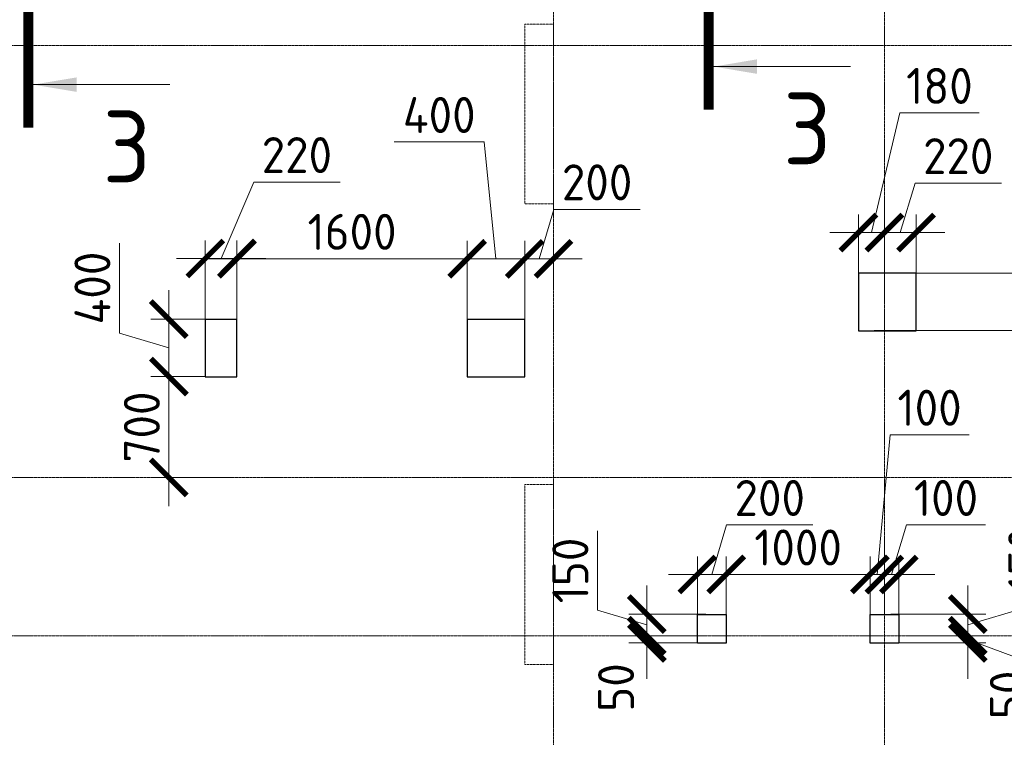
# Model space of a CAD drawing. Header units: millimetres. Extents: x -386473 to 311666, y -59266 to 291810.
# Tile 23 of 132: x -165173 to -158329, y 22049 to 27034. Entities that reach past the tile are written whole.
import ezdxf

# ---------------------------------------------------------------- set-up
doc = ezdxf.new("R2010")
doc.units = ezdxf.units.MM
for name, pattern in [('______5', [1100, 800, -100, 100, -100]), ('DASHED', [7, 5, -2, 0]), ('осевая', [50.8, 31.75, -6.35, 6.35, -6.35])]:
    doc.linetypes.add(name, pattern=pattern)
doc.layers.add('Колонна_ бетон', color=7, linetype='Continuous', lineweight=50, true_color=0xb4b496)
for name, color, linetype, lineweight in [('Оси', 40, '______5', 18), ('Перекрытие ж_бетон', 1, 'Continuous', 30), ('РАЗМЕРЫ', 1, 'Continuous', 9), ('Узлы', 7, 'Continuous', 0)]:
    doc.layers.add(name, color=color, linetype=linetype, lineweight=lineweight)
doc.styles.add('GOST-2.304_Type-B', font='GOST_Common.ttf')
doc.dimstyles.new('СПДС', dxfattribs={"dimscale": 100, "dimtxt": 2.5, "dimasz": 2.5, "dimexe": 1.25, "dimexo": 0, "dimtad": 1, "dimdec": 0, "dimtxsty": 'GOST-2.304_Type-B', "dimblk": 'ARCHTICK', "dimcen": 2.5, "dimdle": 2, "dimadec": 0, "dimazin": 2, "dimtfac": 0.75, "dimtdec": 0, "dimtmove": 1, "dimatfit": 3, "dimfxl": 1, "dimtolj": 1, "dimarcsym": 1})

# ---------------------------------------------------------------- blocks, each defined once
blk = doc.blocks.new('оси2')
at = {"layer": 'Оси', "color": 16, "linetype": 'осевая', "lineweight": 0, "ltscale": 0.25, "transparency": 33554687}
for p, q in [((1015145.5, 5465.4), (1015145.5, -20739.3)), ((1017445.5, 5465.4), (1017445.5, -20739.3)), ((979200, -1392.9), (1032582.1, -1392.9)), ((979200, -4392.9), (1032582.1, -4392.9)), ((979200, -5492.9), (1032582.1, -5492.9))]:
    blk.add_line(p, q, dxfattribs=at)
blk = doc.blocks.new('стены подвала')
at = {"layer": 'Колонна_ бетон', "color": 252, "linetype": 'DASHED', "lineweight": 0, "ltscale": 0.3, "true_color": 0x939598, "transparency": 33554687}
for p, q in [((-166397.4, -13225.4, 160), (-166597.4, -13225.4, 160)), ((-166597.4, -13225.4, 160), (-166597.4, -13225.4, 160)), ((-166597.4, -14475.4, 160), (-166597.4, -13225.4, 160)), ((-166397.4, -13225.4, 160), (-166397.4, -13225.4, 160)), ((-166397.4, -13225.4, 160), (-166397.4, -14475.4, 160)), ((-166597.4, -14475.4, 160), (-166397.4, -14475.4, 160)), ((-166597.4, -14475.4, 160), (-166597.4, -14475.4, 160)), ((-166397.4, -14475.4, 160), (-166397.4, -14475.4, 160)), ((-166597.4, -16425.4, 160), (-166597.4, -16425.4, 160)), ((-166397.4, -16425.4, 160), (-166597.4, -16425.4, 160)), ((-166597.4, -17675.4, 160), (-166597.4, -16425.4, 160)), ((-166397.4, -16425.4, 160), (-166397.4, -16425.4, 160)), ((-166397.4, -16425.4, 160), (-166397.4, -17675.4, 160)), ((-166597.4, -17675.4, 160), (-166597.4, -17675.4, 160)), ((-166397.4, -17675.4, 160), (-166597.4, -17675.4, 160)), ((-166397.4, -17675.4, 160), (-166397.4, -17675.4, 160))]:
    blk.add_line(p, q, dxfattribs=at)
blk = doc.blocks.new('_ArchTick')
at = {"color": 0, "linetype": 'ByBlock', "const_width": 0.15}
blk.add_lwpolyline([(-0.5, -0.5), (0.5, 0.5)], dxfattribs=at)
blk = doc.blocks.new('*D986')
at = {"layer": 'DEFPOINTS', "color": 0, "transparency": 16777216}
for p in [(-157326.2, 58598.6), (-157326.2, 58266.9), (-157146.2, 58117.7)]:
    blk.add_point(p, dxfattribs=at)
at = {"layer": 'РАЗМЕРЫ', "color": 0, "lineweight": -2, "transparency": 16777216}
for p, q in [((-157236.2, 58598.6), (-157038.6, 59430)), ((-157038.6, 59430), (-156488.6, 59430)), ((-157326.2, 58266.9), (-157326.2, 58723.6)), ((-157146.2, 58117.7), (-157146.2, 58723.6)), ((-156946.2, 58598.6), (-157526.2, 58598.6))]:
    blk.add_line(p, q, dxfattribs=at)
at = {"layer": 'РАЗМЕРЫ', "color": 0, "lineweight": -2, "transparency": 16777216, "xscale": 250, "yscale": 250, "zscale": 250, "rotation": 180}
blk.add_blockref('_ArchTick', (-157326.2, 58598.6), dxfattribs=at)
at = {"layer": 'РАЗМЕРЫ', "color": 0, "lineweight": -2, "transparency": 16777216, "xscale": 250, "yscale": 250, "zscale": 250}
blk.add_blockref('_ArchTick', (-157146.2, 58598.6), dxfattribs=at)
at = {"layer": 'РАЗМЕРЫ', "color": 0, "lineweight": 0, "transparency": 16777216, "insert": (-156763.6, 59617.5), "char_height": 250, "attachment_point": 5, "style": 'GOST-2.304_Type-B'}
blk.add_mtext('\\A1;180', dxfattribs=at)
blk = doc.blocks.new('*D987')
at = {"layer": 'DEFPOINTS', "color": 0, "transparency": 16777216}
for p in [(-157216.5, 58317.7), (-155925.2, 58317.7), (-157216.5, 57917.7)]:
    blk.add_point(p, dxfattribs=at)
at = {"layer": 'РАЗМЕРЫ', "color": 0, "lineweight": -2, "transparency": 16777216}
for p, q in [((-155331.5, 58295.8), (-155331.5, 58920.8)), ((-155925.2, 57717.7), (-155925.2, 58517.7)), ((-157216.5, 58317.7), (-155800.2, 58317.7)), ((-155925.2, 58117.7), (-155331.5, 58295.8)), ((-157216.5, 57917.7), (-155800.2, 57917.7))]:
    blk.add_line(p, q, dxfattribs=at)
at = {"layer": 'РАЗМЕРЫ', "color": 0, "lineweight": -2, "transparency": 16777216, "xscale": 250, "yscale": 250, "zscale": 250}
for p, rotation in [((-155925.2, 58317.7), 90), ((-155925.2, 57917.7), 270)]:
    blk.add_blockref('_ArchTick', p, dxfattribs=dict(at, rotation=rotation))
at = {"layer": 'РАЗМЕРЫ', "color": 0, "lineweight": 0, "transparency": 16777216, "insert": (-155519, 58608.3), "char_height": 250, "attachment_point": 5, "rotation": 90, "style": 'GOST-2.304_Type-B'}
blk.add_mtext('\\A1;400', dxfattribs=at)
blk = doc.blocks.new('*D988')
at = {"layer": 'DEFPOINTS', "color": 0, "transparency": 16777216}
for p in [(-160046.2, 58416.5), (-160046.2, 57997.7), (-159646.2, 57997.7)]:
    blk.add_point(p, dxfattribs=at)
at = {"layer": 'РАЗМЕРЫ', "color": 0, "lineweight": -2, "transparency": 16777216}
for p, q in [((-159927.9, 59228.1), (-160552.9, 59228.1)), ((-159846.2, 58416.5), (-159927.9, 59228.1)), ((-160046.2, 57997.7), (-160046.2, 58541.5)), ((-159646.2, 57997.7), (-159646.2, 58541.5)), ((-159446.2, 58416.5), (-160246.2, 58416.5))]:
    blk.add_line(p, q, dxfattribs=at)
at = {"layer": 'РАЗМЕРЫ', "color": 0, "lineweight": -2, "transparency": 16777216, "xscale": 250, "yscale": 250, "zscale": 250, "rotation": 180}
blk.add_blockref('_ArchTick', (-160046.2, 58416.5), dxfattribs=at)
at = {"layer": 'РАЗМЕРЫ', "color": 0, "lineweight": -2, "transparency": 16777216, "xscale": 250, "yscale": 250, "zscale": 250}
blk.add_blockref('_ArchTick', (-159646.2, 58416.5), dxfattribs=at)
at = {"layer": 'РАЗМЕРЫ', "color": 0, "lineweight": 0, "transparency": 16777216, "insert": (-160240.4, 59415.6), "char_height": 250, "attachment_point": 5, "style": 'GOST-2.304_Type-B'}
blk.add_mtext('\\A1;400', dxfattribs=at)
blk = doc.blocks.new('*D989')
at = {"layer": 'DEFPOINTS', "color": 0, "transparency": 16777216}
for p in [(-161866.2, 58418.5), (-161866.2, 57797.7), (-161646.2, 57797.7)]:
    blk.add_point(p, dxfattribs=at)
at = {"layer": 'РАЗМЕРЫ', "color": 0, "lineweight": -2, "transparency": 16777216}
for p, q in [((-161756.2, 58418.5), (-161529.9, 58949.7)), ((-161529.9, 58949.7), (-160929.9, 58949.7)), ((-161866.2, 57797.7), (-161866.2, 58543.5)), ((-161646.2, 57797.7), (-161646.2, 58543.5)), ((-161446.2, 58418.5), (-162066.2, 58418.5))]:
    blk.add_line(p, q, dxfattribs=at)
at = {"layer": 'РАЗМЕРЫ', "color": 0, "lineweight": -2, "transparency": 16777216, "xscale": 250, "yscale": 250, "zscale": 250, "rotation": 180}
blk.add_blockref('_ArchTick', (-161866.2, 58418.5), dxfattribs=at)
at = {"layer": 'РАЗМЕРЫ', "color": 0, "lineweight": -2, "transparency": 16777216, "xscale": 250, "yscale": 250, "zscale": 250}
blk.add_blockref('_ArchTick', (-161646.2, 58418.5), dxfattribs=at)
at = {"layer": 'РАЗМЕРЫ', "color": 0, "lineweight": 0, "transparency": 16777216, "insert": (-161229.9, 59137.2), "char_height": 250, "attachment_point": 5, "style": 'GOST-2.304_Type-B'}
blk.add_mtext('\\A1;220', dxfattribs=at)
blk = doc.blocks.new('*D990')
at = {"layer": 'DEFPOINTS', "color": 0, "transparency": 16777216}
for p in [(-161866.2, 57997.7), (-162119.6, 57597.7), (-161866.2, 57597.7)]:
    blk.add_point(p, dxfattribs=at)
at = {"layer": 'РАЗМЕРЫ', "color": 0, "lineweight": -2, "transparency": 16777216}
for p, q in [((-162463.4, 57900.8), (-162463.4, 58525.8)), ((-162119.6, 58197.7), (-162119.6, 57397.7)), ((-161866.2, 57997.7), (-162244.6, 57997.7)), ((-162119.6, 57797.7), (-162463.4, 57900.8)), ((-161866.2, 57597.7), (-162244.6, 57597.7))]:
    blk.add_line(p, q, dxfattribs=at)
at = {"layer": 'РАЗМЕРЫ', "color": 0, "lineweight": -2, "transparency": 16777216, "xscale": 250, "yscale": 250, "zscale": 250}
for p, rotation in [((-162119.6, 57997.7), 90), ((-162119.6, 57597.7), 270)]:
    blk.add_blockref('_ArchTick', p, dxfattribs=dict(at, rotation=rotation))
at = {"layer": 'РАЗМЕРЫ', "color": 0, "lineweight": 0, "transparency": 16777216, "insert": (-162650.9, 58213.3), "char_height": 250, "attachment_point": 5, "rotation": 90, "style": 'GOST-2.304_Type-B'}
blk.add_mtext('\\A1;400', dxfattribs=at)
blk = doc.blocks.new('*D993')
at = {"layer": 'DEFPOINTS', "color": 0, "transparency": 16777216}
for p in [(-157146.2, 56223.5), (-157146.2, 55947.7, 4500), (-157246.2, 55893.1, 4500)]:
    blk.add_point(p, dxfattribs=at)
at = {"layer": 'РАЗМЕРЫ', "color": 0, "lineweight": -2, "transparency": 16777216}
for p, q in [((-157196.2, 56223.5), (-157107.2, 57194.4)), ((-157107.2, 57194.4), (-156557.2, 57194.4)), ((-157246.2, 55893.1), (-157246.2, 56348.5)), ((-157146.2, 55947.7), (-157146.2, 56348.5)), ((-157246.2, 56223.5), (-157496.2, 56223.5)), ((-157246.2, 56223.5), (-157146.2, 56223.5)), ((-157246.2, 56223.5), (-157146.2, 56223.5)), ((-157146.2, 56223.5), (-156896.2, 56223.5))]:
    blk.add_line(p, q, dxfattribs=at)
at = {"layer": 'РАЗМЕРЫ', "color": 0, "lineweight": -2, "transparency": 16777216, "xscale": 250, "yscale": 250, "zscale": 250}
blk.add_blockref('_ArchTick', (-157246.2, 56223.5), dxfattribs=at)
at = {"layer": 'РАЗМЕРЫ', "color": 0, "lineweight": -2, "transparency": 16777216, "xscale": 250, "yscale": 250, "zscale": 250, "rotation": 180}
blk.add_blockref('_ArchTick', (-157146.2, 56223.5), dxfattribs=at)
at = {"layer": 'РАЗМЕРЫ', "color": 0, "lineweight": 0, "transparency": 16777216, "insert": (-156832.2, 57381.9), "char_height": 250, "attachment_point": 5, "style": 'GOST-2.304_Type-B'}
blk.add_mtext('\\A1;100', dxfattribs=at)
blk = doc.blocks.new('*D994')
at = {"layer": 'DEFPOINTS', "color": 0, "transparency": 16777216}
for p in [(-158446, 56223.5), (-158446, 55870), (-158246, 55870)]:
    blk.add_point(p, dxfattribs=at)
at = {"layer": 'РАЗМЕРЫ', "color": 0, "lineweight": -2, "transparency": 16777216}
for p, q in [((-158346, 56223.5), (-158242.9, 56567.2)), ((-158242.9, 56567.2), (-157642.9, 56567.2)), ((-158446, 55870), (-158446, 56348.5)), ((-158246, 55870), (-158246, 56348.5)), ((-158046, 56223.5), (-158646, 56223.5))]:
    blk.add_line(p, q, dxfattribs=at)
at = {"layer": 'РАЗМЕРЫ', "color": 0, "lineweight": -2, "transparency": 16777216, "xscale": 250, "yscale": 250, "zscale": 250, "rotation": 180}
blk.add_blockref('_ArchTick', (-158446, 56223.5), dxfattribs=at)
at = {"layer": 'РАЗМЕРЫ', "color": 0, "lineweight": -2, "transparency": 16777216, "xscale": 250, "yscale": 250, "zscale": 250}
blk.add_blockref('_ArchTick', (-158246, 56223.5), dxfattribs=at)
at = {"layer": 'РАЗМЕРЫ', "color": 0, "lineweight": 0, "transparency": 16777216, "insert": (-157942.9, 56754.7), "char_height": 250, "attachment_point": 5, "style": 'GOST-2.304_Type-B'}
blk.add_mtext('\\A1;200', dxfattribs=at)
blk = doc.blocks.new('*D995')
at = {"layer": 'DEFPOINTS', "color": 0, "transparency": 16777216}
for p in [(-158387.5, 55947.7), (-158797.6, 55797.7), (-158387.5, 55797.7)]:
    blk.add_point(p, dxfattribs=at)
at = {"layer": 'РАЗМЕРЫ', "color": 0, "lineweight": -2, "transparency": 16777216}
for p, q in [((-159141.4, 55975.8), (-159141.4, 56525.8)), ((-158797.6, 56147.7), (-158797.6, 55597.7)), ((-158797.6, 55872.7), (-159141.4, 55975.8)), ((-158387.5, 55947.7), (-158922.6, 55947.7)), ((-158387.5, 55797.7), (-158922.6, 55797.7))]:
    blk.add_line(p, q, dxfattribs=at)
at = {"layer": 'РАЗМЕРЫ', "color": 0, "lineweight": -2, "transparency": 16777216, "xscale": 250, "yscale": 250, "zscale": 250}
for p, rotation in [((-158797.6, 55947.7), 90), ((-158797.6, 55797.7), 270)]:
    blk.add_blockref('_ArchTick', p, dxfattribs=dict(at, rotation=rotation))
at = {"layer": 'РАЗМЕРЫ', "color": 0, "lineweight": 0, "transparency": 16777216, "insert": (-159328.9, 56250.8), "char_height": 250, "attachment_point": 5, "rotation": 90, "style": 'GOST-2.304_Type-B'}
blk.add_mtext('\\A1;150', dxfattribs=at)
blk = doc.blocks.new('*D996')
at = {"layer": 'DEFPOINTS', "color": 0, "transparency": 16777216}
for p in [(-157102, 55947.7), (-156999.4, 55797.7), (-156566.8, 55797.7)]:
    blk.add_point(p, dxfattribs=at)
at = {"layer": 'РАЗМЕРЫ', "color": 0, "lineweight": -2, "transparency": 16777216}
for p, q in [((-155973, 56050.8), (-155973, 56600.8)), ((-156566.8, 56147.7), (-156566.8, 55597.7)), ((-156566.8, 55872.7), (-155973, 56050.8)), ((-157102, 55947.7), (-156441.8, 55947.7)), ((-156999.4, 55797.7), (-156441.8, 55797.7))]:
    blk.add_line(p, q, dxfattribs=at)
at = {"layer": 'РАЗМЕРЫ', "color": 0, "lineweight": -2, "transparency": 16777216, "xscale": 250, "yscale": 250, "zscale": 250}
for p, rotation in [((-156566.8, 55947.7), 90), ((-156566.8, 55797.7), 270)]:
    blk.add_blockref('_ArchTick', p, dxfattribs=dict(at, rotation=rotation))
at = {"layer": 'РАЗМЕРЫ', "color": 0, "lineweight": 0, "transparency": 16777216, "insert": (-156160.5, 56325.8), "char_height": 250, "attachment_point": 5, "rotation": 90, "style": 'GOST-2.304_Type-B'}
blk.add_mtext('\\A1;150', dxfattribs=at)
blk = doc.blocks.new('*D1006')
at = {"layer": 'DEFPOINTS', "color": 0, "transparency": 16777216}
for p in [(-158387.5, 55797.7), (-158797.6, 55747.7), (-158446, 55747.7)]:
    blk.add_point(p, dxfattribs=at)
at = {"layer": 'РАЗМЕРЫ', "color": 0, "lineweight": -2, "transparency": 16777216}
for p, q in [((-158797.6, 55797.7), (-158797.6, 56047.7)), ((-158387.5, 55797.7), (-158922.6, 55797.7)), ((-158797.6, 55797.7), (-158797.6, 55747.7)), ((-158446, 55747.7), (-158922.6, 55747.7)), ((-158797.6, 55747.7), (-158797.6, 55497.7))]:
    blk.add_line(p, q, dxfattribs=at)
at = {"layer": 'РАЗМЕРЫ', "color": 0, "lineweight": -2, "transparency": 16777216, "xscale": 250, "yscale": 250, "zscale": 250}
for p, rotation in [((-158797.6, 55797.7), 270), ((-158797.6, 55747.7), 90)]:
    blk.add_blockref('_ArchTick', p, dxfattribs=dict(at, rotation=rotation))
at = {"layer": 'РАЗМЕРЫ', "color": 0, "lineweight": 0, "transparency": 16777216, "insert": (-159011.4, 55438), "char_height": 250, "attachment_point": 5, "rotation": 90, "style": 'GOST-2.304_Type-B'}
blk.add_mtext('\\A1;50', dxfattribs=at)
blk = doc.blocks.new('*D1007')
at = {"layer": 'DEFPOINTS', "color": 0, "transparency": 16777216}
for p in [(-157246.2, 56223.5), (-157246.2, 56068.4), (-158246, 55870)]:
    blk.add_point(p, dxfattribs=at)
at = {"layer": 'РАЗМЕРЫ', "color": 0, "lineweight": -2, "transparency": 16777216}
for p, q in [((-158246, 55870), (-158246, 56348.5)), ((-157246.2, 56068.4), (-157246.2, 56348.5)), ((-158446, 56223.5), (-157046.2, 56223.5))]:
    blk.add_line(p, q, dxfattribs=at)
at = {"layer": 'РАЗМЕРЫ', "color": 0, "lineweight": -2, "transparency": 16777216, "xscale": 250, "yscale": 250, "zscale": 250, "rotation": 180}
blk.add_blockref('_ArchTick', (-158246, 56223.5), dxfattribs=at)
at = {"layer": 'РАЗМЕРЫ', "color": 0, "lineweight": -2, "transparency": 16777216, "xscale": 250, "yscale": 250, "zscale": 250}
blk.add_blockref('_ArchTick', (-157246.2, 56223.5), dxfattribs=at)
at = {"layer": 'РАЗМЕРЫ', "color": 0, "lineweight": 0, "transparency": 16777216, "insert": (-157746.1, 56411), "char_height": 250, "attachment_point": 5, "style": 'GOST-2.304_Type-B'}
blk.add_mtext('\\A1;1000', dxfattribs=at)
blk = doc.blocks.new('*D1008')
at = {"layer": 'DEFPOINTS', "color": 0, "transparency": 16777216}
for p in [(-157046.2, 56223.5), (-157146.2, 55947.7, 4500), (-157046.2, 55947.7, 4500)]:
    blk.add_point(p, dxfattribs=at)
at = {"layer": 'РАЗМЕРЫ', "color": 0, "lineweight": -2, "transparency": 16777216}
for p, q in [((-157096.2, 56223.5), (-156993.1, 56567.2)), ((-156993.1, 56567.2), (-156443.1, 56567.2)), ((-157146.2, 55947.7), (-157146.2, 56348.5)), ((-157046.2, 55947.7), (-157046.2, 56348.5)), ((-157146.2, 56223.5), (-157396.2, 56223.5)), ((-157146.2, 56223.5), (-157046.2, 56223.5)), ((-157146.2, 56223.5), (-157046.2, 56223.5)), ((-157046.2, 56223.5), (-156796.2, 56223.5))]:
    blk.add_line(p, q, dxfattribs=at)
at = {"layer": 'РАЗМЕРЫ', "color": 0, "lineweight": -2, "transparency": 16777216, "xscale": 250, "yscale": 250, "zscale": 250}
blk.add_blockref('_ArchTick', (-157146.2, 56223.5), dxfattribs=at)
at = {"layer": 'РАЗМЕРЫ', "color": 0, "lineweight": -2, "transparency": 16777216, "xscale": 250, "yscale": 250, "zscale": 250, "rotation": 180}
blk.add_blockref('_ArchTick', (-157046.2, 56223.5), dxfattribs=at)
at = {"layer": 'РАЗМЕРЫ', "color": 0, "lineweight": 0, "transparency": 16777216, "insert": (-156718.1, 56754.7), "char_height": 250, "attachment_point": 5, "style": 'GOST-2.304_Type-B'}
blk.add_mtext('\\A1;100', dxfattribs=at)
blk = doc.blocks.new('*D1009')
at = {"layer": 'DEFPOINTS', "color": 0, "transparency": 16777216}
for p in [(-156999.4, 55797.7), (-157046.2, 55747.7, 4500), (-156566.8, 55747.7)]:
    blk.add_point(p, dxfattribs=at)
at = {"layer": 'РАЗМЕРЫ', "color": 0, "lineweight": -2, "transparency": 16777216}
for p, q in [((-156566.8, 55797.7), (-156566.8, 56047.7)), ((-156999.4, 55797.7), (-156441.8, 55797.7)), ((-156566.8, 55797.7), (-156566.8, 55747.7)), ((-156566.8, 55797.7), (-156566.8, 55747.7)), ((-157046.2, 55747.7), (-156441.8, 55747.7)), ((-156566.8, 55772.7), (-156100.6, 55599)), ((-156566.8, 55747.7), (-156566.8, 55497.7)), ((-156100.6, 55599), (-156100.6, 55174))]:
    blk.add_line(p, q, dxfattribs=at)
at = {"layer": 'РАЗМЕРЫ', "color": 0, "lineweight": -2, "transparency": 16777216, "xscale": 250, "yscale": 250, "zscale": 250}
for p, rotation in [((-156566.8, 55797.7), 270), ((-156566.8, 55747.7), 90)]:
    blk.add_blockref('_ArchTick', p, dxfattribs=dict(at, rotation=rotation))
at = {"layer": 'РАЗМЕРЫ', "color": 0, "lineweight": 0, "transparency": 16777216, "insert": (-156288.1, 55386.5), "char_height": 250, "attachment_point": 5, "rotation": 90, "style": 'GOST-2.304_Type-B'}
blk.add_mtext('\\A1;50', dxfattribs=at)
blk = doc.blocks.new('*D1012')
at = {"layer": 'DEFPOINTS', "color": 0, "transparency": 16777216}
for p in [(-159446.2, 58416.5), (-159446.2, 58205), (-159646.2, 57997.7)]:
    blk.add_point(p, dxfattribs=at)
at = {"layer": 'РАЗМЕРЫ', "color": 0, "lineweight": -2, "transparency": 16777216}
for p, q in [((-159546.2, 58416.5), (-159443.1, 58760.2)), ((-159443.1, 58760.2), (-158843.1, 58760.2)), ((-159646.2, 57997.7), (-159646.2, 58541.5)), ((-159446.2, 58205), (-159446.2, 58541.5)), ((-159846.2, 58416.5), (-159246.2, 58416.5))]:
    blk.add_line(p, q, dxfattribs=at)
at = {"layer": 'РАЗМЕРЫ', "color": 0, "lineweight": -2, "transparency": 16777216, "xscale": 250, "yscale": 250, "zscale": 250, "rotation": 180}
blk.add_blockref('_ArchTick', (-159646.2, 58416.5), dxfattribs=at)
at = {"layer": 'РАЗМЕРЫ', "color": 0, "lineweight": -2, "transparency": 16777216, "xscale": 250, "yscale": 250, "zscale": 250}
blk.add_blockref('_ArchTick', (-159446.2, 58416.5), dxfattribs=at)
at = {"layer": 'РАЗМЕРЫ', "color": 0, "lineweight": 0, "transparency": 16777216, "insert": (-159143.1, 58947.7), "char_height": 250, "attachment_point": 5, "style": 'GOST-2.304_Type-B'}
blk.add_mtext('\\A1;200', dxfattribs=at)
blk = doc.blocks.new('*D1013')
at = {"layer": 'DEFPOINTS', "color": 0, "transparency": 16777216}
for p in [(-156926.2, 58598.6), (-156926.2, 58317.7), (-157146.2, 58117.7)]:
    blk.add_point(p, dxfattribs=at)
at = {"layer": 'РАЗМЕРЫ', "color": 0, "lineweight": -2, "transparency": 16777216}
for p, q in [((-157036.2, 58598.6), (-156933.1, 58942.3)), ((-156933.1, 58942.3), (-156333.1, 58942.3)), ((-157146.2, 58117.7), (-157146.2, 58723.6)), ((-156926.2, 58317.7), (-156926.2, 58723.6)), ((-157346.2, 58598.6), (-156726.2, 58598.6))]:
    blk.add_line(p, q, dxfattribs=at)
at = {"layer": 'РАЗМЕРЫ', "color": 0, "lineweight": -2, "transparency": 16777216, "xscale": 250, "yscale": 250, "zscale": 250, "rotation": 180}
blk.add_blockref('_ArchTick', (-157146.2, 58598.6), dxfattribs=at)
at = {"layer": 'РАЗМЕРЫ', "color": 0, "lineweight": -2, "transparency": 16777216, "xscale": 250, "yscale": 250, "zscale": 250}
blk.add_blockref('_ArchTick', (-156926.2, 58598.6), dxfattribs=at)
at = {"layer": 'РАЗМЕРЫ', "color": 0, "lineweight": 0, "transparency": 16777216, "insert": (-156633.1, 59129.8), "char_height": 250, "attachment_point": 5, "style": 'GOST-2.304_Type-B'}
blk.add_mtext('\\A1;220', dxfattribs=at)
blk = doc.blocks.new('*D1029')
at = {"layer": 'DEFPOINTS', "color": 0, "transparency": 16777216}
for p in [(-161646.2, 58416.5), (-161646.2, 58123.6), (-160046.2, 57997.7)]:
    blk.add_point(p, dxfattribs=at)
at = {"layer": 'РАЗМЕРЫ', "color": 0, "lineweight": -2, "transparency": 16777216}
for p, q in [((-161646.2, 58123.6), (-161646.2, 58541.5)), ((-160046.2, 57997.7), (-160046.2, 58541.5)), ((-159846.2, 58416.5), (-161846.2, 58416.5))]:
    blk.add_line(p, q, dxfattribs=at)
at = {"layer": 'РАЗМЕРЫ', "color": 0, "lineweight": -2, "transparency": 16777216, "xscale": 250, "yscale": 250, "zscale": 250, "rotation": 180}
blk.add_blockref('_ArchTick', (-161646.2, 58416.5), dxfattribs=at)
at = {"layer": 'РАЗМЕРЫ', "color": 0, "lineweight": -2, "transparency": 16777216, "xscale": 250, "yscale": 250, "zscale": 250}
blk.add_blockref('_ArchTick', (-160046.2, 58416.5), dxfattribs=at)
at = {"layer": 'РАЗМЕРЫ', "color": 0, "lineweight": 0, "transparency": 16777216, "insert": (-160846.2, 58604), "char_height": 250, "attachment_point": 5, "style": 'GOST-2.304_Type-B'}
blk.add_mtext('\\A1;1600', dxfattribs=at)
blk = doc.blocks.new('*D1032')
at = {"layer": 'DEFPOINTS', "color": 0, "transparency": 16777216}
for p in [(-161866.2, 57597.7), (-162119.6, 56897.7), (-161765.8, 56897.7)]:
    blk.add_point(p, dxfattribs=at)
at = {"layer": 'РАЗМЕРЫ', "color": 0, "lineweight": -2, "transparency": 16777216}
for p, q in [((-162119.6, 57797.7), (-162119.6, 56697.7)), ((-161866.2, 57597.7), (-162244.6, 57597.7)), ((-161765.8, 56897.7), (-162244.6, 56897.7))]:
    blk.add_line(p, q, dxfattribs=at)
at = {"layer": 'РАЗМЕРЫ', "color": 0, "lineweight": -2, "transparency": 16777216, "xscale": 250, "yscale": 250, "zscale": 250}
for p, rotation in [((-162119.6, 57597.7), 90), ((-162119.6, 56897.7), 270)]:
    blk.add_blockref('_ArchTick', p, dxfattribs=dict(at, rotation=rotation))
at = {"layer": 'РАЗМЕРЫ', "color": 0, "lineweight": 0, "transparency": 16777216, "insert": (-162307.1, 57247.7), "char_height": 250, "attachment_point": 5, "rotation": 90, "style": 'GOST-2.304_Type-B'}
blk.add_mtext('\\A1;700', dxfattribs=at)
blk = doc.blocks.new('*D1051')
at = {"layer": 'DEFPOINTS', "color": 0, "transparency": 16777216}
for p in [(-157216.5, 57917.7), (-155985, 56897.7), (-155925.2, 56897.7)]:
    blk.add_point(p, dxfattribs=at)
at = {"layer": 'РАЗМЕРЫ', "color": 0, "lineweight": -2, "transparency": 16777216}
for p, q in [((-155925.2, 58117.7), (-155925.2, 56697.7)), ((-157216.5, 57917.7), (-155800.2, 57917.7)), ((-155985, 56897.7), (-155800.2, 56897.7))]:
    blk.add_line(p, q, dxfattribs=at)
at = {"layer": 'РАЗМЕРЫ', "color": 0, "lineweight": -2, "transparency": 16777216, "xscale": 250, "yscale": 250, "zscale": 250}
for p, rotation in [((-155925.2, 57917.7), 90), ((-155925.2, 56897.7), 270)]:
    blk.add_blockref('_ArchTick', p, dxfattribs=dict(at, rotation=rotation))
at = {"layer": 'РАЗМЕРЫ', "color": 0, "lineweight": 0, "transparency": 16777216, "insert": (-156112.7, 57407.7), "char_height": 250, "attachment_point": 5, "rotation": 90, "style": 'GOST-2.304_Type-B'}
blk.add_mtext('\\A1;1020', dxfattribs=at)
blk = doc.blocks.new('отверстия с размерами')
at = {"layer": 'Перекрытие ж_бетон', "color": 1, "lineweight": 30, "elevation": 160}
for points in [[(-157326.2, 58315.7), (-157326.2, 57915.7), (-156926.2, 57915.7), (-156926.2, 58315.7)], [(-161646.2, 57995.7), (-161866.2, 57995.7), (-161866.2, 57595.7), (-161646.2, 57595.7)], [(-160046.2, 57995.7), (-160046.2, 57595.8), (-159646.2, 57595.7), (-159646.2, 57995.7)]]:
    blk.add_lwpolyline(points, close=True, dxfattribs=at)
at = {"layer": 'Перекрытие ж_бетон', "color": 1, "lineweight": 30, "ltscale": 100}
for points, elevation in [([(-158246, 55745.7), (-158446, 55745.7), (-158446, 55945.7), (-158246, 55945.7)], 160), ([(-157046.2, 55745.7), (-157246.2, 55745.7), (-157246.2, 55945.7), (-157046.2, 55945.7)], 4660)]:
    blk.add_lwpolyline(points, close=True, dxfattribs=dict(at, elevation=elevation))
at = {"layer": 'РАЗМЕРЫ', "lineweight": 0}
for base, p1, p2, picture, middle in [((-157326.2, 58598.6, 160), (-157146.2, 58117.7, 160), (-157326.2, 58266.9, 160), '*D986', (-156976.1, 59430, 160)), ((-160046.2, 58416.5, 160), (-159646.2, 57997.7, 160), (-160046.2, 57997.7, 160), '*D988', (-159990.4, 59228.1, 160)), ((-161866.2, 58418.5, 160), (-161646.2, 57797.7, 160), (-161866.2, 57797.7, 160), '*D989', (-161467.4, 58949.7, 160)), ((-161646.2, 58416.5, 160), (-160046.2, 57997.7, 160), (-161646.2, 58123.6, 160), '*D1029', (-160846.2, 58416.5, 160)), ((-157146.2, 56223.5, 160), (-157246.2, 55893.1, 4660), (-157146.2, 55947.7, 4660), '*D993', (-157044.7, 57194.4, 160))]:
    dim = blk.add_linear_dim(base=base, p1=p1, p2=p2, dimstyle='СПДС', override={"dimrnd": 5}, dxfattribs=at)
    dim.commit()
    dim.dimension.update_dxf_attribs({"geometry": picture, "text_midpoint": middle, "dimtype": 160})
for base, p1, p2, picture, middle in [((-156926.2, 58598.6, 160), (-157146.2, 58117.7, 160), (-156926.2, 58317.7, 160), '*D1013', (-156870.6, 59129.8, 160)), ((-159446.2, 58416.5, 160), (-159646.2, 57997.7, 160), (-159446.2, 58205, 160), '*D1012', (-159380.6, 58947.7, 160)), ((-158446, 56223.5, 160), (-158246, 55870, 160), (-158446, 55870, 160), '*D994', (-158180.4, 56754.7, 160)), ((-157046.2, 56223.5, 160), (-157146.2, 55947.7, 4660), (-157046.2, 55947.7, 4660), '*D1008', (-156930.6, 56754.7, 160)), ((-157246.2, 56223.5, 160), (-158246, 55870, 160), (-157246.2, 56068.4, 160), '*D1007', (-157746.1, 56411, 160))]:
    dim = blk.add_linear_dim(base=base, p1=p1, p2=p2, dimstyle='СПДС', override={"dimrnd": 5}, dxfattribs=at)
    dim.commit()
    dim.dimension.update_dxf_attribs({"geometry": picture, "text_midpoint": middle})
for base, p1, p2, picture, middle in [((-155925.2, 58317.7, 160), (-157216.5, 57917.7, 160), (-157216.5, 58317.7, 160), '*D987', (-155519, 58358.3, 160)), ((-162119.6, 57597.7, 160), (-161866.2, 57997.7, 160), (-161866.2, 57597.7, 160), '*D990', (-162650.9, 57963.3, 160)), ((-155925.2, 56897.7, 160), (-157216.5, 57917.7, 160), (-155985, 56897.7, 160), '*D1051', (-156112.7, 57407.7, 160)), ((-162119.6, 56897.7, 160), (-161866.2, 57597.7, 160), (-161765.8, 56897.7, 160), '*D1032', (-162307.1, 57247.7, 160)), ((-156566.8, 55797.7, 160), (-157102, 55947.7, 160), (-156999.4, 55797.7, 160), '*D996', (-156160.5, 56113.3, 160)), ((-158797.6, 55797.7, 160), (-158387.5, 55947.7, 160), (-158387.5, 55797.7, 160), '*D995', (-159328.9, 56038.3, 160))]:
    dim = blk.add_linear_dim(base=base, p1=p1, p2=p2, angle=90, dimstyle='СПДС', override={"dimrnd": 5}, dxfattribs=at)
    dim.commit()
    dim.dimension.update_dxf_attribs({"geometry": picture, "text_midpoint": middle})
for base, p1, p2, picture, middle in [((-158797.6, 55747.7, 160), (-158387.5, 55797.7, 160), (-158446, 55747.7, 160), '*D1006', (-158823.9, 55438, 160)), ((-156566.8, 55747.7, 160), (-156999.4, 55797.7, 160), (-157046.2, 55747.7, 4660), '*D1009', (-156100.6, 55536.5, 160))]:
    dim = blk.add_linear_dim(base=base, p1=p1, p2=p2, angle=90, dimstyle='СПДС', override={"dimrnd": 5}, dxfattribs=at)
    dim.commit()
    dim.dimension.update_dxf_attribs({"geometry": picture, "text_midpoint": middle, "dimtype": 160})

msp = doc.modelspace()

# ---------------------------------------------------------------- linework, layer by layer
at = {"layer": 'Узлы', "color": 1, "linetype": 'Continuous', "lineweight": 0}
for p, q in [((-160348.8, 26708.7, 3100), (-159398.8, 26708.7, 3100)), ((-165078.4, 26583.3, 3100), (-164128.4, 26583.3, 3100))]:
    msp.add_line(p, q, dxfattribs=at)
at = {"layer": 'Узлы', "color": 1, "linetype": 'Continuous', "lineweight": 0, "const_width": 70, "elevation": 3100}
for points in [[(-160383.8, 26408.7), (-160383.8, 27408.7)], [(-165113.4, 26283.3), (-165113.4, 27283.3)]]:
    msp.add_lwpolyline(points, dxfattribs=at)
at = {"layer": 'Узлы', "color": 1, "linetype": 'Continuous', "lineweight": 0}
for points in [[(-160348.8, 26708.7, 3100), (-160048.3, 26658.4, 3100), (-160048.3, 26758.9, 3100)], [(-165078.4, 26583.3, 3100), (-164777.9, 26533, 3100), (-164777.9, 26633.6, 3100)]]:
    msp.add_solid(points, dxfattribs=at)

# ---------------------------------------------------------------- block references
at = {"layer": 'РАЗМЕРЫ'}
for name, p in [('оси2', (-1176608.3, 28247.3)), ('стены подвала', (4934.7, 40229.8, -160))]:
    msp.add_blockref(name, p, dxfattribs=at)
at = {"layer": 'РАЗМЕРЫ', "color": 6}
msp.add_blockref('отверстия с размерами', (-2016.5, -33043.3), dxfattribs=at)

# ---------------------------------------------------------------- texts
at = {"layer": 'Узлы', "color": 1, "linetype": 'Continuous', "lineweight": 0, "char_height": 500, "attachment_point": 5, "style": 'GOST-2.304_Type-B'}
for insert in [(-159698.8, 26278.7, 3100), (-164428.4, 26153.3, 3100)]:
    msp.add_mtext_dynamic_manual_height_columns('3', width=723.88, gutter_width=25, heights=[0], dxfattribs=dict(at, insert=insert))

doc.saveas('drawing.dxf')
